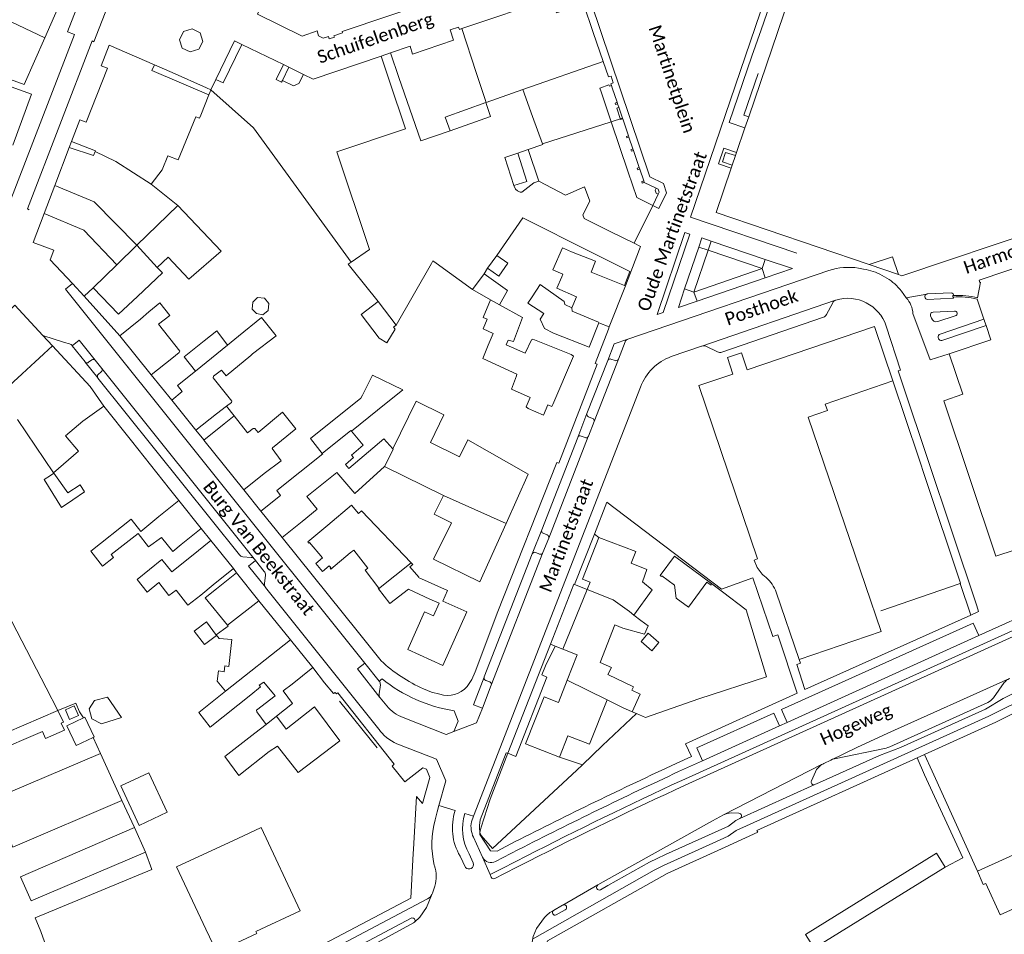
# Model space of a CAD drawing. Extents: x 177628 to 188968, y 384226 to 390673.
# Tile 127 of 256: x 183189 to 183380, y 385845 to 386023. Entities that reach past the tile are written whole.
import ezdxf

# ---------------------------------------------------------------- set-up
doc = ezdxf.new("R2010")
doc.units = 0
for name, color, linetype, lineweight in [('B01_F', 14, 'Continuous', 9), ('B01_T', 14, 'Continuous', 9), ('B02_F', 14, 'Continuous', 9), ('B02_T', 14, 'Continuous', 9), ('B07_D', 14, 'Continuous', 9), ('B11_F', 14, 'Continuous', 9), ('B11_S', 14, 'Continuous', 9), ('B14_F', 14, 'Continuous', 9), ('T01_F', 253, 'Continuous', 9), ('T01_T', 253, 'Continuous', 9), ('T02_F', 253, 'RASTER', 9), ('T03_T', 253, 'Continuous', 9), ('T04_F', 253, 'HAAG', 9), ('T04_T', 253, 'HAAG', 9), ('T05_F', 253, 'Continuous', 9), ('T05_T', 253, 'Continuous', 9), ('T22_D', 253, 'Continuous', 9), ('V00_D', 253, 'Continuous', 9), ('V00_F', 8, 'Continuous', 9), ('V00_T', 8, 'Continuous', 9), ('Z06', 7, 'Continuous', 9)]:
    doc.layers.add(name, color=color, linetype=linetype, lineweight=lineweight)
doc.styles.add('Legend', font='calibri.ttf')
doc.linetypes.add('HAAG', pattern='A,4,-1,[5,TOPOCAD.SHX,S=0.35,R=0,X=-0.35,Y=-0.35],-1', length=6)
doc.linetypes.add('RASTER', pattern='A,4,-1,[4,TOPOCAD.SHX,S=0.5,R=0,X=-0.5,Y=0],-1', length=6)

msp = doc.modelspace()

# ---------------------------------------------------------------- linework, layer by layer
at = {"layer": 'B01_F', "linetype": 'Continuous'}
for points in [[(183225.684, 386008.555), (183214.623, 386013.322), (183215.105, 386014.439)], [(183183.462, 386012.794), (183183.49, 386012.87), (183189.742, 386010.579)], [(183226.08, 386009.53), (183234.404, 386002.142), (183253.398, 385976.059)], [(183228.086, 385978.164), (183221.79, 385972.699), (183217.777, 385976.983), (183215.663, 385975.002)], [(183215.663, 385975.002), (183216.658, 385973.94), (183211.789, 385969.378)], [(183213.993, 385966.396), (183216.169, 385968.113)], [(183292.74, 385962.245), (183290.966, 385963.125)], [(183195.442, 385935.078), (183200.295, 385939.251), (183197.79, 385942.273), (183201.163, 385945.121)], [(183287.844, 385934.833), (183276.072, 385941.463)], [(183247.76, 385938.853), (183247.842, 385938.751), (183238.9, 385931.6), (183239.632, 385930.685)], [(183243.843, 385925.608), (183246.765, 385927.967), (183244.765, 385930.445), (183250.575, 385935.136), (183254.119, 385931.017), (183259.862, 385936.264)], [(183253.441, 385928.758), (183248.838, 385924.882)], [(183212.432, 385923.669), (183210.556, 385926.041), (183202.703, 385919.831)], [(183206.699, 385919.154), (183211.946, 385923.279)], [(183211.758, 385914.302), (183216.554, 385918.207), (183218.464, 385915.791)], [(183278.433, 385913.846), (183269.42, 385918.247)], [(183266.451, 385914.708), (183272.106, 385912.164), (183271.191, 385910.13)], [(183224.985, 385910.769), (183227.158, 385912.499)], [(183224.108, 385911.287), (183221.62, 385909.347)], [(183241.893, 385893.989), (183240.148, 385892.645)], [(183237.418, 385880.841), (183231.503, 385876.204), (183228.775, 385879.884)]]:
    msp.add_lwpolyline(points, dxfattribs=at)
at = {"layer": 'B01_T', "linetype": 'Continuous'}
for points in [[(183278.66, 386030.06), (183251.61, 386020.88), (183251.71, 386020.62), (183250.03, 386020.07), (183250.14, 386019.77), (183249.13, 386019.45), (183248.97, 386019.93), (183247.96, 386019.61), (183247, 386020.08), (183246.75, 386021.02), (183243.83, 386019.99), (183235.14, 386024.28), (183238.35, 386031.62), (183240.17, 386032.85), (183242.062, 386031.931)], [(183193.748, 386019.65), (183196.797, 386026.61)], [(183274.917, 386021.455), (183292.338, 386027.386), (183293.319, 386024.504), (183298.583, 386026.296), (183300.494, 386020.693)], [(183338.688, 386027.626), (183330.734, 386004.297)], [(183359.898, 385973.606), (183360.522, 385973.393), (183387.577, 385982.46), (183387.352, 385983.131), (183389.952, 385984.247), (183390.251, 385983.356), (183401.873, 385987.251), (183399.353, 385994.77), (183402.245, 385995.739), (183404.765, 385988.22), (183421.745, 385993.91), (183417.657, 386008.972), (183419.023, 386009.431), (183416.333, 386017.5), (183415.461, 386017.208), (183414.673, 386018.981), (183414.868, 386019.068), (183412.839, 386023.631)], [(183261.036, 386016.73), (183264.829, 386018.021), (183265.341, 386016.516), (183273.312, 386019.229), (183272.638, 386021.207), (183274.295, 386021.771), (183274.456, 386021.298), (183274.917, 386021.455)], [(183189.742, 386010.579), (183193.748, 386019.65)], [(183227.035, 386011.578), (183230.711, 386019.101)], [(183230.711, 386019.101), (183232.096, 386018.394)], [(183300.494, 386020.693), (183302.404, 386015.09)], [(183198.976, 385999.532), (183200.61, 386003.71), (183201.81, 386003.25), (183205.95, 386013.75), (183204.74, 386014.24), (183206.31, 386018.23), (183215.105, 386014.439)], [(183227.035, 386011.578), (183228.449, 386010.891), (183232.096, 386018.394)], [(183232.096, 386018.394), (183240.184, 386014.463)], [(183244.133, 386012.547), (183246.005, 386011.635), (183259.205, 386016.105)], [(183259.205, 386016.105), (183260.835, 386011.24)], [(183262.663, 386011.951), (183261.036, 386016.73)], [(183302.404, 386015.09), (183303.438, 386012.056), (183303.949, 386012.219), (183304.384, 386010.884), (183303.912, 386010.733), (183304.026, 386010.418)], [(183240.184, 386014.463), (183238.766, 386011.546)], [(183241.255, 386013.95), (183240.019, 386011.387)], [(183244.133, 386012.547), (183241.255, 386013.95)], [(183226.08, 386009.53), (183227.035, 386011.578)], [(183240.019, 386011.387), (183239.844, 386011.025)], [(183260.835, 386011.24), (183263.94, 386001.973), (183250.595, 385997.502), (183256.952, 385978.527)], [(183262.663, 386011.951), (183266.903, 385999.612), (183272.609, 386001.549)], [(183186.512, 386010.377), (183191.196, 386008.684), (183187.539, 385998.768)], [(183286.777, 386009.649), (183279.644, 386007.1)], [(183288.693, 386004.344), (183286.777, 386009.649)], [(183301.993, 386009.147), (183301.738, 386009.898), (183303.53, 386010.5), (183303.621, 386010.288), (183304.026, 386010.418)], [(183304.026, 386010.418), (183304.185, 386009.939)], [(183304.185, 386009.939), (183305.116, 386007.132)], [(183224.103, 386004.657), (183225.684, 386008.555)], [(183303.967, 386003.333), (183301.993, 386009.147)], [(183272.609, 386001.549), (183271.685, 386004.256), (183279.56, 386007.07)], [(183279.56, 386007.07), (183279.644, 386007.1)], [(183305.226, 386006.823), (183304.839, 386006.684), (183304.728, 386006.993), (183305.116, 386007.132)], [(183305.447, 386006.16), (183305.042, 386006.021), (183305.807, 386003.794), (183306.213, 386003.934)], [(183305.116, 386007.132), (183305.226, 386006.823)], [(183305.226, 386006.823), (183305.447, 386006.16)], [(183305.447, 386006.16), (183306.175, 386004.043)], [(183290.609, 385999.038), (183288.693, 386004.344)], [(183306.175, 386004.043), (183306.213, 386003.934)], [(183306.213, 386003.934), (183307.335, 386000.621)], [(183330.734, 386004.297), (183330.001, 386002.146)], [(183307.286, 385993.56), (183303.967, 386003.333)], [(183330.001, 386002.146), (183328.363, 385997.342)], [(183307.434, 386000.325), (183307.029, 386000.19), (183306.929, 386000.485), (183307.335, 386000.621)], [(183307.335, 386000.621), (183307.434, 386000.325)], [(183307.434, 386000.325), (183308.199, 385998.051)], [(183195.722, 385990.954), (183198.53, 385998.33)], [(183198.53, 385998.33), (183203.253, 385996.783)], [(183203.628, 385997.701), (183198.976, 385999.532)], [(183287.843, 385997.941), (183290.641, 385998.948), (183290.609, 385999.038)], [(183289.874, 385991.809), (183287.843, 385997.941)], [(183308.307, 385997.754), (183307.908, 385997.609), (183307.8, 385997.905), (183308.199, 385998.051)], [(183308.199, 385998.051), (183308.307, 385997.754)], [(183308.307, 385997.754), (183309.442, 385994.443)], [(183328.169, 385996.774), (183327.527, 385994.891)], [(183328.363, 385997.342), (183328.169, 385996.774)], [(183309.442, 385994.443), (183309.034, 385994.291), (183309.149, 385993.984), (183309.557, 385994.137)], [(183309.442, 385994.443), (183309.492, 385994.309)], [(183309.492, 385994.309), (183309.557, 385994.137)], [(183309.557, 385994.137), (183310.317, 385991.855)], [(183327.329, 385994.312), (183324.397, 385985.711), (183354.171, 385975.559)], [(183327.527, 385994.891), (183327.329, 385994.312)], [(183312.054, 385987.085), (183308.975, 385988.585), (183307.286, 385993.56)], [(183193.655, 385985.525), (183195.722, 385990.954)], [(183298.784, 385990.673), (183295.066, 385989.098), (183289.874, 385991.809)], [(183303.914, 385981.964), (183298.735, 385984.537), (183298.471, 385985.213), (183299.803, 385987.915), (183298.784, 385990.673)], [(183310.317, 385991.855), (183309.911, 385991.721), (183310.01, 385991.423), (183310.416, 385991.558)], [(183310.317, 385991.855), (183310.416, 385991.558)], [(183310.416, 385991.558), (183312.711, 385990.412)], [(183312.711, 385990.412), (183312.522, 385990.039), (183312.725, 385989.431), (183313.122, 385989.249)], [(183312.711, 385990.412), (183313.103, 385990.233), (183313.302, 385989.634), (183313.122, 385989.249)], [(183313.122, 385989.249), (183312.054, 385987.085)], [(183312.054, 385987.085), (183308.421, 385979.725)], [(183193.655, 385985.525), (183191.51, 385979.89), (183195.5, 385978.39), (183194.83, 385976.51), (183199.159, 385971.861)], [(183423.328, 385936.115), (183407.578, 385983.187), (183400.771, 385980.91), (183400.74, 385981.01), (183375.565, 385972.562), (183375.713, 385972.084), (183375.844, 385972.125), (183375.272, 385969.077)], [(183308.421, 385979.725), (183303.914, 385981.964)], [(183294.349, 385973.165), (183294.59, 385973.719), (183292.634, 385974.533), (183294.477, 385978.82), (183296.268, 385978.075)], [(183306.579, 385971.514), (183300.07, 385974.106), (183300.913, 385976.225), (183296.268, 385978.075)], [(183354.171, 385975.559), (183358.729, 385977.087), (183359.898, 385973.606)], [(183359.898, 385973.606), (183354.171, 385975.559)], [(183199.159, 385971.861), (183201.45, 385969.4)], [(183201.45, 385969.4), (183203.19, 385971.07)], [(183211.789, 385969.378), (183208.12, 385965.94), (183203.19, 385971.07)], [(183296.32, 385967.183), (183294.964, 385967.794), (183294.807, 385968.36), (183290.128, 385971.664), (183288.577, 385969.289)], [(183306.74, 385971.45), (183303.546, 385963.429)], [(183306.579, 385971.514), (183306.74, 385971.45)], [(183297.251, 385969.307), (183296.32, 385967.183)], [(183370.466, 385969.535), (183370.476, 385969.262)], [(183193.417, 385961.761), (183187.92, 385967.7), (183186.78, 385966.52), (183186.18, 385967.1), (183178.48, 385959.33)], [(183280.042, 385959.899), (183278.973, 385957.292), (183285.605, 385954.251), (183285.574, 385953.929), (183284.578, 385951.307), (183288.219, 385949.739), (183287.433, 385947.876), (183287.832, 385947.544), (183290.783, 385946.291), (183291.65, 385948.3), (183292.397, 385947.978), (183292.632, 385948.353), (183296.608, 385957.744), (183296.185, 385958.047), (183288.758, 385961.092), (183288.45, 385960.95), (183287.224, 385958.324), (183283.533, 385959.945), (183283.912, 385960.848), (183284.952, 385960.582), (183286.739, 385965.248), (183282.257, 385967.754)], [(183280.508, 385968.732), (183279.086, 385965.3), (183279.868, 385964.951)], [(183375.198, 385968.826), (183376.488, 385964.953)], [(183213.993, 385966.396), (183212.405, 385964.923)], [(183208.401, 385961.706), (183212.405, 385964.923)], [(183218.483, 385957.329), (183219.884, 385958.485), (183220.032, 385958.743), (183215.91, 385963.967)], [(183301.588, 385964.21), (183299.688, 385959.483), (183292.74, 385962.245)], [(183303.546, 385963.429), (183301.588, 385964.21)], [(183358.778, 385952.927), (183355.202, 385963.53), (183330.445, 385955.089), (183329.314, 385958.405), (183326.579, 385957.473), (183327.666, 385954.284), (183321.038, 385952.024), (183332.424, 385918.349), (183331.782, 385918.089)], [(183376.909, 385963.688), (183377.831, 385960.92), (183369.741, 385958.227)], [(183376.488, 385964.953), (183376.588, 385964.653)], [(183376.588, 385964.653), (183376.608, 385964.592)], [(183376.608, 385964.592), (183376.909, 385963.688)], [(183195.255, 385959.775), (183193.417, 385961.761)], [(183214.494, 385954.124), (183208.401, 385961.706)], [(183231.426, 385961.64), (183229.298, 385959.92)], [(183205.24, 385948.05), (183202.59, 385951.85), (183195.255, 385959.775)], [(183229.108, 385948.004), (183230.076, 385948.761), (183230.157, 385948.997), (183226.541, 385953.563), (183226.624, 385953.893), (183228.134, 385955.033), (183229.041, 385953.927), (183233.886, 385957.854), (183234.179, 385958.196)], [(183369.741, 385958.227), (183372.39, 385950.351), (183368.723, 385949.096)], [(183218.483, 385957.329), (183214.494, 385954.124)], [(183218.466, 385949.22), (183220.513, 385950.855), (183219.575, 385952.025), (183223.085, 385954.84)], [(183350.426, 385922.085), (183342.326, 385945.92), (183346.036, 385947.185), (183345.609, 385948.438), (183358.778, 385952.927)], [(183201.163, 385945.121), (183205.24, 385948.05)], [(183223.168, 385943.357), (183218.466, 385949.22)], [(183227.157, 385946.556), (183229.108, 385948.004)], [(183368.723, 385949.096), (183378.842, 385918.851), (183382.579, 385920.102), (183384.832, 385913.369)], [(183227.157, 385946.556), (183223.168, 385943.357)], [(183230.592, 385946.133), (183228.672, 385944.597)], [(183236.459, 385934.952), (183239.772, 385937.386), (183237.996, 385939.772), (183238.065, 385939.937), (183242.589, 385943.592), (183240.043, 385946.862), (183235.283, 385942.887), (183234.614, 385943.69), (183234.292, 385943.684), (183233.195, 385942.852), (183230.592, 385946.133)], [(183228.672, 385944.597), (183224.721, 385941.402), (183232.516, 385931.764)], [(183232.516, 385931.764), (183236.459, 385934.952)], [(183283.523, 385925.197), (183287.844, 385934.833)], [(183219.85, 385929.659), (183215.972, 385926.545)], [(183224.201, 385924.241), (183219.85, 385929.659)], [(183235.827, 385927.613), (183239.632, 385930.685)], [(183239.97, 385922.481), (183235.827, 385927.613)], [(183212.432, 385923.669), (183215.972, 385926.545)], [(183243.843, 385925.608), (183239.97, 385922.481)], [(183278.433, 385913.846), (183283.523, 385925.197)], [(183220.29, 385921.1), (183218.668, 385919.765), (183216.482, 385922.498), (183213.947, 385920.644), (183211.946, 385923.279)], [(183220.29, 385921.1), (183224.201, 385924.241)], [(183253.212, 385919.481), (183249.439, 385916.303), (183249.265, 385916.51), (183249.403, 385916.626), (183249.094, 385916.993), (183247.801, 385915.904), (183246.506, 385917.442), (183247.799, 385918.53), (183245.275, 385921.528), (183245.137, 385921.412), (183244.963, 385921.619), (183248.838, 385924.882)], [(183226.06, 385921.916), (183222.294, 385918.859)], [(183230.48, 385916.47), (183226.06, 385921.916)], [(183299.296, 385912.402), (183299.87, 385913.82), (183298.4, 385914.4), (183301.548, 385922.492)], [(183301.548, 385922.492), (183308.75, 385919.76), (183307.866, 385917.498)], [(183350.426, 385922.085), (183356.498, 385904.216), (183340.518, 385898.756)], [(183218.464, 385915.791), (183222.294, 385918.859)], [(183333.349, 385915.37), (183332.399, 385916.633), (183331.782, 385918.089)], [(183226.549, 385913.28), (183230.48, 385916.47)], [(183227.158, 385912.499), (183231.059, 385915.638)], [(183235.442, 385910.189), (183231.059, 385915.638)], [(183215.948, 385913.762), (183217.896, 385911.182), (183219.338, 385912.265)], [(183333.464, 385915.253), (183333.349, 385915.37)], [(183334.133, 385914.675), (183333.464, 385915.253)], [(183226.549, 385913.28), (183224.108, 385911.287)], [(183268.68, 385910.482), (183264.526, 385912.456)], [(183299.296, 385912.402), (183294.592, 385900.779)], [(183340.518, 385898.756), (183336.086, 385911.872)], [(183241.577, 385902.564), (183235.442, 385910.189)], [(183271.191, 385910.13), (183275.86, 385908.03), (183271.22, 385897.62), (183264.39, 385900.68), (183267.62, 385908.059)], [(183308.348, 385907.402), (183309.749, 385906.348)], [(183301.837, 385898.203), (183304.701, 385905.482), (183306.253, 385904.836)], [(183241.577, 385902.564), (183245.889, 385897.204)], [(183294.592, 385900.779), (183297.376, 385899.662), (183295.435, 385894.756)], [(183245.889, 385897.204), (183241.893, 385893.989)], [(183295.435, 385894.756), (183293.709, 385890.393), (183290.919, 385891.494), (183287.326, 385882.388), (183293.925, 385879.784)], [(183196.283, 385888.814), (183194.025, 385893.254)], [(183228.911, 385892.573), (183223.72, 385888.462), (183225.973, 385885.611), (183233.86, 385891.895)], [(183240.148, 385892.645), (183241.938, 385890.19), (183238.827, 385887.727)], [(183238.596, 385891.671), (183234.991, 385888.877), (183234.994, 385888.604), (183236.831, 385886.147)], [(183293.925, 385879.784), (183295.561, 385883.931), (183299.756, 385882.276), (183303.168, 385890.925)], [(183196.283, 385888.814), (183173.083, 385878.843)], [(183238.827, 385887.727), (183240.715, 385885.207), (183246.223, 385889.533), (183251.182, 385882.96), (183243.055, 385876.792), (183239.03, 385881.93), (183237.418, 385880.841)], [(183431.759, 385828.473), (183436.27, 385830.61), (183426.87, 385851.36), (183428.26, 385852.16), (183427.17, 385854.52), (183423.92, 385866.13), (183422.13, 385865.62), (183410.98, 385890.31), (183403.12, 385886.73), (183404.74, 385883.18), (183401.2, 385881.53), (183404.02, 385875.41), (183405.172, 385871.241), (183401.726, 385869.779), (183400.65, 385871.69), (183386.112, 385865.129), (183387.091, 385862.959), (183375.215, 385857.599)], [(183236.831, 385886.147), (183234.648, 385884.421)], [(183225.103, 385846.32), (183227.214, 385841.806), (183235.026, 385845.444), (183234.828, 385845.869), (183243.43, 385849.875), (183235.88, 385866.084), (183231.352, 385863.956)], [(183231.352, 385863.956), (183219.425, 385858.457), (183225.103, 385846.32)], [(183376.37, 385854.991), (183376.87, 385855.218), (183379.658, 385849.075), (183408.756, 385862.28), (183420.394, 385836.635), (183394.995, 385825.108), (183396.088, 385822.7), (183395.488, 385822.428), (183396.474, 385820.256), (183395.728, 385819.918), (183398.64, 385813.502), (183431.759, 385828.473)], [(183375.215, 385857.599), (183376.37, 385854.991)]]:
    msp.add_lwpolyline(points, dxfattribs=at)
at = {"layer": 'B01_T', "linetype": 'Continuous', "extrusion": (0, 0, -1)}
for centre, radius, start, end in [((-183371.268, 385958.698), 10.866, 85.76843, 86.83048), ((-183371.526, 385955.196), 14.378, 86.57621, 105.10361)]:
    msp.add_arc(centre, radius, start, end, dxfattribs=at)
at = {"layer": 'B01_T', "linetype": 'Continuous'}
for centre, radius, start, end in [((183371.528, 385954.862), 14.438, 75.27288, 94.17636), ((183329.567, 385909.412), 6.967, 20.67546, 49.05852)]:
    msp.add_arc(centre, radius, start, end, dxfattribs=at)
at = {"layer": 'B02_F', "linetype": 'Continuous'}
for points in [[(183285.838, 385997.21), (183283.298, 385996.404), (183285.036, 385990.924)], [(183285.036, 385990.924), (183287.576, 385991.73), (183285.838, 385997.21)], [(183279.935, 385974.86), (183281.711, 385977.355)], [(183281.711, 385977.355), (183283.864, 385975.823), (183282.088, 385973.328), (183279.935, 385974.86)], [(183276.996, 385970.696), (183279.24, 385973.796)], [(183279.24, 385973.796), (183283.793, 385970.5)], [(183280.508, 385968.732), (183276.996, 385970.696)], [(183257.527, 385954.084), (183255.57, 385950.169)], [(183255.57, 385950.169), (183255.284, 385949.596), (183245.455, 385941.736), (183247.76, 385938.853)], [(183199.205, 385929.829), (183201.513, 385931.355), (183200.634, 385932.724), (183198.259, 385931.168)]]:
    msp.add_lwpolyline(points, dxfattribs=at)
at = {"layer": 'B02_T', "linetype": 'Continuous'}
for points in [[(183258.614, 385968.413), (183255.297, 385965.858)], [(183262.156, 385963.815), (183258.614, 385968.413)], [(183261.62, 385963.403), (183262.156, 385963.815)], [(183224.777, 385960.722), (183227.236, 385962.663), (183229.298, 385959.92)], [(183223.085, 385954.84), (183220.877, 385957.594), (183224.777, 385960.722)], [(183199.205, 385929.829), (183197.042, 385928.338), (183193.632, 385933.764), (183194.896, 385934.556), (183195.548, 385935.002), (183198.259, 385931.168)], [(183323.581, 385913.492), (183323.406, 385913.232), (183322.608, 385913.817), (183319.027, 385908.955), (183316.629, 385910.717), (183316.304, 385913.185), (183313.815, 385915.062), (183313.735, 385914.928), (183313.498, 385915.106), (183316.3, 385918.883), (183323.581, 385913.492)], [(183198.604, 385887.117), (183197.781, 385888.994), (183199.484, 385889.741), (183200.304, 385887.873), (183198.604, 385887.117)], [(183203.161, 385883.605), (183199.882, 385882.034), (183198.056, 385885.853), (183201.31, 385887.408)], [(183201.31, 385887.408), (183201.575, 385887.535), (183203.399, 385883.719), (183203.161, 385883.605)], [(183343.46, 385842.607), (183341.808, 385845.258), (183367.241, 385861.1), (183368.953, 385858.352)]]:
    msp.add_lwpolyline(points, dxfattribs=at)
at = {"layer": 'B07_D', "linetype": 'Continuous'}
for points in [[(183175.523, 386028.331), (183193.748, 386019.65)], [(183274.917, 386021.455), (183277.724, 386012.929)], [(183286.777, 386009.649), (183302.404, 386015.09)], [(183244.133, 386012.547), (183243.214, 386010.759), (183242.14, 386010.317), (183240.019, 386011.387)], [(183277.724, 386012.929), (183279.644, 386007.1)], [(183303.967, 386003.333), (183306.175, 386004.043)], [(183290.609, 385999.038), (183303.967, 386003.333)], [(183214.447, 385991.219), (183207.599, 385995.642), (183203.577, 385997.576)], [(183195.722, 385990.954), (183203.387, 385987.771), (183211.652, 385979.317)], [(183211.652, 385979.317), (183219.654, 385987.088)], [(183193.655, 385985.525), (183201.337, 385982.267), (183207.771, 385975.541)], [(183207.771, 385975.541), (183211.652, 385979.317)], [(183211.652, 385979.317), (183215.663, 385975.002)], [(183203.19, 385971.07), (183207.771, 385975.541)], [(183282.257, 385967.754), (183280.508, 385968.732)], [(183296.32, 385967.183), (183296.354, 385966.511), (183301.53, 385964.375), (183301.588, 385964.21)], [(183185.166, 385950.438), (183195.255, 385959.775)], [(183223.085, 385954.84), (183229.298, 385959.92)], [(183247.76, 385938.853), (183253.332, 385943.304), (183253.427, 385943.192)], [(183259.862, 385936.264), (183260.136, 385936.73), (183261.524, 385939.657), (183261.481, 385939.706)], [(183283.523, 385925.197), (183271.319, 385930.67)], [(183258.721, 385912.482), (183265.085, 385917.533)], [(183299.296, 385912.402), (183304.367, 385910.363), (183307.503, 385908.063), (183308.348, 385907.402)], [(183229.337, 385905.424), (183235.442, 385910.189)], [(183228.911, 385892.573), (183241.577, 385902.564)], [(183295.435, 385894.756), (183303.168, 385890.925)], [(183238.827, 385887.727), (183236.831, 385886.147)]]:
    msp.add_lwpolyline(points, dxfattribs=at)
at = {"layer": 'B11_F', "linetype": 'Continuous'}
for points in [[(183231.426, 385961.64), (183235.958, 385965.244), (183238.779, 385961.7), (183234.179, 385958.196)], [(183280.042, 385959.899), (183281.002, 385962.148), (183279.052, 385963.065), (183279.868, 385964.951)], [(183253.427, 385943.192), (183255.736, 385940.448), (183253.443, 385938.517), (183253.864, 385938.017), (183252.303, 385936.703), (183252.953, 385935.931), (183259.756, 385941.658), (183261.481, 385939.706)], [(183182.689, 385915.389), (183182.552, 385915.317), (183194.025, 385893.254)], [(183301.837, 385898.203), (183304.053, 385897.207), (183303.32, 385895.832), (183308.312, 385893.437), (183307.961, 385892.8), (183309.631, 385892.005), (183308.063, 385888.574)], [(183308.063, 385888.574), (183306.173, 385889.443), (183303.168, 385890.925)]]:
    msp.add_lwpolyline(points, dxfattribs=at)
at = {"layer": 'B11_S', "linetype": 'Continuous'}
for points in [[(183238.766, 386011.546), (183239.844, 386011.025)], [(183214.447, 385991.219), (183216.581, 385993.963), (183217.707, 385996.739), (183219.734, 385995.916), (183223.144, 386004.323), (183223.851, 386004.036), (183224.103, 386004.657)], [(183203.253, 385996.783), (183203.577, 385997.576)], [(183203.577, 385997.576), (183203.628, 385997.701)], [(183219.654, 385987.088), (183214.447, 385991.219)], [(183228.086, 385978.164), (183219.654, 385987.088)], [(183256.952, 385978.527), (183253.398, 385976.059)], [(183297.251, 385969.307), (183293.404, 385970.993), (183294.349, 385973.165)], [(183290.966, 385963.125), (183290.138, 385964.948), (183290.866, 385966.064), (183287.785, 385968.076), (183288.577, 385969.289)], [(183216.169, 385968.113), (183218.086, 385965.684), (183215.91, 385963.967)], [(183261.481, 385939.706), (183266.003, 385948.98), (183271.409, 385946.351), (183268.79, 385940.966), (183274.486, 385938.196), (183276.072, 385941.463)], [(183195.442, 385935.078), (183188.45, 385945.42)], [(183259.862, 385936.264), (183271.319, 385930.67)], [(183271.319, 385930.67), (183269.534, 385927.014), (183272.899, 385925.371), (183269.42, 385918.247)], [(183253.441, 385928.758), (183254.788, 385927.159), (183255.394, 385927.67), (183265.085, 385917.533)], [(183202.703, 385919.831), (183205.025, 385916.895), (183207.154, 385918.578), (183206.699, 385919.154)], [(183258.721, 385912.482), (183258.664, 385912.555), (183258.788, 385912.651), (183256.082, 385916.132), (183256.616, 385916.547), (183253.891, 385920.053), (183253.212, 385919.481)], [(183265.085, 385917.533), (183265.346, 385917.26), (183264.773, 385916.757), (183266.519, 385914.768), (183266.451, 385914.708)], [(183308.348, 385907.402), (183311.92, 385912.32), (183310.061, 385913.871), (183310.935, 385916.278), (183307.866, 385917.498)], [(183211.758, 385914.302), (183213.697, 385911.862), (183215.948, 385913.762)], [(183221.62, 385909.347), (183219.338, 385912.265)], [(183264.526, 385912.456), (183260.919, 385909.653), (183258.721, 385912.482)], [(183224.985, 385910.769), (183229.337, 385905.424)], [(183268.68, 385910.482), (183270.469, 385909.699), (183269.409, 385907.276), (183267.62, 385908.059)], [(183306.253, 385904.836), (183310.471, 385903.709), (183311.155, 385905.304), (183309.749, 385906.348)], [(183230.163, 385902.634), (183227.68, 385902.834), (183227.144, 385903.587), (183228.519, 385904.567)], [(183229.337, 385905.424), (183229.455, 385905.234), (183228.519, 385904.567)], [(183230.163, 385902.634), (183229.588, 385897.373), (183228.783, 385897.544), (183228.637, 385896.385), (183227.579, 385896.555), (183227.336, 385894.549), (183228.911, 385892.573)], [(183238.596, 385891.671), (183236.364, 385894.347), (183235.448, 385893.741), (183235.752, 385893.424), (183233.86, 385891.895)], [(183228.775, 385879.884), (183234.648, 385884.421)]]:
    msp.add_lwpolyline(points, dxfattribs=at)
at = {"layer": 'B14_F', "linetype": 'Continuous'}
for points in [[(183237.252, 385966.655), (183236.201, 385965.783), (183234.981, 385966.041), (183234.144, 385966.894), (183234.219, 385968.266), (183235.166, 385969.162), (183236.506, 385969.067), (183237.378, 385968.015), (183237.252, 385966.655)], [(183283.793, 385970.5), (183282.257, 385967.754)], [(183255.297, 385965.858), (183258.839, 385961.26), (183260.294, 385960.352), (183261.939, 385962.989), (183261.62, 385963.403)], [(183257.527, 385954.084), (183263.455, 385951.237), (183258.522, 385947.279)], [(183258.522, 385947.279), (183253.427, 385943.192)], [(183225.208, 385906.052), (183222.838, 385904.252), (183224.81, 385901.649), (183227.18, 385903.449), (183225.208, 385906.052)], [(183309.808, 385902.246), (183311.185, 385903.867), (183313.268, 385902.097), (183311.891, 385900.476), (183309.808, 385902.246)], [(183205.961, 385891.435), (183203.422, 385890.784), (183202.379, 385889.176), (183202.919, 385887.209), (183204.779, 385886.245), (183208.703, 385887.482), (183205.961, 385891.435)], [(183213.997, 385876.726), (183208.585, 385874.158), (183212.131, 385866.479), (183217.573, 385869.075), (183213.997, 385876.726)], [(183368.953, 385858.352), (183343.46, 385842.607)]]:
    msp.add_lwpolyline(points, dxfattribs=at)
at = {"layer": 'T01_F', "linetype": 'Continuous'}
for points in [[(183272.609, 386001.549), (183280.474, 386004.35), (183279.56, 386007.07)], [(183285.036, 385990.924), (183285.376, 385990.233), (183285.717, 385989.928), (183286.235, 385989.683), (183286.566, 385989.653), (183288.902, 385991.481), (183289.874, 385991.809)], [(183325.656, 385911.943), (183323.581, 385913.492)], [(183298.403, 385878.304), (183302.298, 385882.044), (183308.903, 385888.235)], [(183308.903, 385888.235), (183308.063, 385888.574)], [(183293.925, 385879.784), (183298.403, 385878.304)], [(183297.301, 385877.245), (183298.403, 385878.304)]]:
    msp.add_lwpolyline(points, dxfattribs=at)
at = {"layer": 'T01_T', "linetype": 'Continuous'}
for points in [[(183225.203, 386009.929), (183218.56, 386012.95), (183215.105, 386014.439)], [(183226.08, 386009.53), (183225.203, 386009.929)], [(183225.882, 386009.043), (183226.08, 386009.53)], [(183225.684, 386008.555), (183225.882, 386009.043)]]:
    msp.add_lwpolyline(points, dxfattribs=at)
at = {"layer": 'T02_F', "linetype": 'RASTER'}
msp.add_lwpolyline([(183287.843, 385997.941), (183285.838, 385997.21)], dxfattribs=at)
at = {"layer": 'T03_T', "linetype": 'Continuous'}
for points in [[(183363.812, 385937.913), (183358.778, 385952.927)], [(183371.967, 385913.592), (183365.08, 385934.13)]]:
    msp.add_lwpolyline(points, dxfattribs=at)
at = {"layer": 'T04_F', "linetype": 'HAAG'}
for points in [[(183300.211, 385977.926), (183286.755, 385984.64)], [(183306.579, 385971.514), (183307.601, 385974.239), (183300.211, 385977.926)], [(183308.903, 385888.235), (183310.624, 385887.495), (183320.998, 385891.128), (183334.197, 385895.404), (183330.221, 385908.401), (183325.656, 385911.943)], [(183297.301, 385877.245), (183280.903, 385861.977), (183278.643, 385864.551), (183278.434, 385865.132), (183278.663, 385866.136), (183280.416, 385871.575), (183283.877, 385880.516)]]:
    msp.add_lwpolyline(points, dxfattribs=at)
at = {"layer": 'T04_T', "linetype": 'HAAG'}
for points in [[(183210.62, 385941.277), (183218.032, 385931.947)], [(183254.781, 385904.006), (183259.195, 385898.5)], [(183275.929, 385893.489), (183276.875, 385894.839), (183277.49, 385896.369)], [(183277.49, 385896.369), (183277.607, 385896.658)], [(183267.448, 385893.036), (183269.019, 385892.414), (183270.654, 385891.985)], [(183258.422, 385881.574), (183251.127, 385890.672)]]:
    msp.add_lwpolyline(points, dxfattribs=at)
for centre, radius, start, end in [((183280.293, 385921.402), 31.139, 227.34818, 245.63774), ((183272.095, 385896.934), 5.154, 253.76699, 318.06067)]:
    msp.add_arc(centre, radius, start, end, dxfattribs=at)
at = {"layer": 'T05_F', "linetype": 'Continuous'}
for points in [[(183286.755, 385984.64), (183281.711, 385977.355)], [(183279.935, 385974.86), (183279.24, 385973.796)], [(183229.108, 385948.004), (183230.592, 385946.133)]]:
    msp.add_lwpolyline(points, dxfattribs=at)
at = {"layer": 'T05_T', "linetype": 'Continuous'}
for points in [[(183218.466, 385949.22), (183214.494, 385954.124)], [(183356.416, 385908.201), (183371.847, 385913.55)], [(183371.847, 385913.55), (183371.967, 385913.592)], [(183277.607, 385896.658), (183281.813, 385907.751)]]:
    msp.add_lwpolyline(points, dxfattribs=at)
at = {"layer": 'T22_D', "linetype": 'Continuous'}
msp.add_lwpolyline([(183363.499, 385879.613), (183364.96, 385880.284)], dxfattribs=at)
at = {"layer": 'V00_D', "linetype": 'Continuous'}
msp.add_lwpolyline([(183300.705, 385923.161), (183301.548, 385922.492)], dxfattribs=at)
at = {"layer": 'V00_F', "linetype": 'Continuous'}
for points in [[(183299.296, 385912.402), (183296.853, 385913.347)], [(183292.168, 385901.728), (183293.059, 385901.32)], [(183364.962, 385876.355), (183372.409, 385860.172), (183368.953, 385858.352)], [(183366.456, 385877.022), (183375.215, 385857.599)], [(183280.41, 385856.926), (183278.912, 385860.287)], [(183280.632, 385856.427), (183280.41, 385856.926)], [(183265.723, 385847.685), (183266.753, 385848.634), (183268.025, 385850.527), (183269.073, 385853.031)], [(183269.188, 385853.305), (183269.073, 385853.031)], [(183288.542, 385843.375), (183288.765, 385844.9), (183289.423, 385846.468), (183290.965, 385848.593)], [(183265.723, 385847.685), (183265.538, 385847.515)]]:
    msp.add_lwpolyline(points, dxfattribs=at)
at = {"layer": 'V00_T', "linetype": 'Continuous'}
for points in [[(183219.341, 386068.997), (183220.702, 386068.323), (183208.705, 386043.799), (183207.348, 386044.454), (183198.161, 386020.848)], [(183212.351, 386042.04), (183203.339, 386018.912), (183202.973, 386019.053), (183190.377, 385986.378), (183190.754, 385986.225)], [(183296.008, 386034.261), (183298.405, 386027.198), (183299.99, 386026.679), (183311.514, 385992.659), (183314.165, 385991.327), (183314.762, 385989.547), (183313.271, 385986.501), (183312.054, 385987.085)], [(183334.933, 386030.297), (183337.875, 386031.316), (183337.958, 386031.038), (183340.456, 386031.857), (183340.549, 386031.572), (183343.096, 386032.407), (183343.19, 386032.122), (183345.29, 386032.81), (183345.383, 386032.525), (183335.911, 386029.338), (183333.143, 386021.232), (183331.321, 386016.074), (183326.9, 386003.191), (183330.001, 386002.146)], [(183340.099, 385977.755), (183319.372, 385984.762), (183334.933, 386030.297)], [(183185.474, 385987.897), (183186.848, 385987.389), (183199.543, 386020.323), (183198.161, 386020.848)], [(183224.536, 386018.975), (183223.979, 386020.656), (183222.42, 386021.395), (183220.775, 386020.888), (183219.998, 386019.304), (183220.514, 386017.675), (183222.081, 386016.924), (183223.751, 386017.463), (183224.536, 386018.975)], [(183259.205, 386016.105), (183261.036, 386016.73)], [(183240.184, 386014.463), (183241.255, 386013.95)], [(183332.587, 386012.707), (183329.795, 386004.612), (183330.734, 386004.297)], [(183198.53, 385998.33), (183198.976, 385999.532)], [(183328.363, 385997.342), (183325.881, 385998.178), (183324.872, 385995.184), (183327.329, 385994.312)], [(183327.527, 385994.891), (183325.617, 385995.534), (183326.243, 385997.392), (183328.169, 385996.774)], [(183318.287, 385981.838), (183312.908, 385965.866), (183314.09, 385966.266), (183319.254, 385981.499), (183318.287, 385981.838)], [(183323.446, 385980.129), (183321.638, 385980.745), (183321.023, 385978.964)], [(183308.421, 385979.725), (183309.68, 385979.06), (183309.492, 385978.573)], [(183318.262, 385970.836), (183321.023, 385978.964)], [(183321.023, 385978.964), (183322.834, 385978.345)], [(183322.834, 385978.345), (183323.446, 385980.129)], [(183323.446, 385980.129), (183333.954, 385976.573)], [(183309.492, 385978.573), (183306.74, 385971.45)], [(183322.834, 385978.345), (183320.08, 385970.186)], [(183333.338, 385974.782), (183322.834, 385978.345)], [(183253.605, 385974.68), (183252.811, 385975.673), (183253.398, 385976.059)], [(183262.156, 385963.815), (183269.006, 385975.753)], [(183269.006, 385975.753), (183269.301, 385976.266), (183269.922, 385975.816)], [(183269.922, 385975.816), (183276.996, 385970.696)], [(183333.954, 385976.573), (183333.338, 385974.782)], [(183333.912, 385973.004), (183339.239, 385974.79), (183333.954, 385976.573)], [(183352.068, 385974.874), (183353.082, 385974.703)], [(183258.614, 385968.413), (183253.605, 385974.68)], [(183307.229, 385961.056), (183346.326, 385974.426)], [(183320.08, 385970.186), (183333.338, 385974.782)], [(183333.912, 385973.004), (183320.668, 385968.463)], [(183333.338, 385974.782), (183333.912, 385973.004)], [(183356.675, 385973.454), (183357.628, 385972.934)], [(183197.804, 385970.773), (183199.159, 385971.861)], [(183256.032, 385898.077), (183197.804, 385970.773)], [(183208.401, 385961.706), (183201.45, 385969.4)], [(183318.262, 385970.836), (183317.046, 385967.229), (183320.668, 385968.463)], [(183320.08, 385970.186), (183318.262, 385970.836)], [(183320.668, 385968.463), (183320.08, 385970.186)], [(183360.425, 385970.392), (183361.396, 385969.085)], [(183365.369, 385969.834), (183361.396, 385969.085)], [(183365.5, 385969.859), (183365.369, 385969.834)], [(183365.5, 385969.859), (183370.132, 385970.054)], [(183370.573, 385969.269), (183370.576, 385969.005), (183365.526, 385968.795)], [(183321.602, 385959.717), (183347.636, 385968.644)], [(183347.07, 385968.143), (183345.866, 385965.855)], [(183347.636, 385968.644), (183347.664, 385968.653)], [(183345.285, 385965.335), (183325.484, 385958.548)], [(183362.675, 385966.042), (183366.016, 385957.022), (183369.741, 385958.227)], [(183366.105, 385965.627), (183366.275, 385965.136)], [(183370.771, 385966.514), (183366.588, 385966.33)], [(183367.537, 385964.501), (183370.907, 385965.611)], [(183281.813, 385907.751), (183293.412, 385937.083), (183293.787, 385936.967), (183301.214, 385956.191), (183300.886, 385956.323), (183303.445, 385963.014), (183303.546, 385963.429)], [(183360.285, 385955.057), (183357.47, 385963.616)], [(183367.954, 385962.059), (183376.488, 385964.953)], [(183376.909, 385963.688), (183368.328, 385960.819)], [(183197.586, 385960.436), (183193.417, 385961.761)], [(183198.554, 385960.132), (183197.586, 385960.436)], [(183199.115, 385959.746), (183200.483, 385960.882), (183203.601, 385956.95)], [(183201.594, 385956.646), (183199.115, 385959.746)], [(183303.292, 385956.897), (183304.556, 385960.141), (183307.229, 385961.056)], [(183306.681, 385960.547), (183305.365, 385957.153)], [(183321.559, 385959.702), (183315.619, 385957.665)], [(183321.559, 385959.702), (183321.602, 385959.717)], [(183324.645, 385958.585), (183322.36, 385959.685)], [(183367.653, 385961.151), (183367.575, 385961.384)], [(183201.631, 385956.6), (183204.079, 385953.534)], [(183202.895, 385957.037), (183202.285, 385956.564)], [(183204.852, 385955.377), (183203.601, 385956.95)], [(183210.127, 385955.415), (183209.47, 385956.23)], [(183303.287, 385956.883), (183299.262, 385946.615)], [(183300.632, 385945.032), (183305.365, 385957.153)], [(183304.716, 385956.885), (183303.934, 385957.181)], [(183204.171, 385954.198), (183204.761, 385954.682)], [(183234.526, 385918.337), (183204.852, 385955.377)], [(183375.097, 385909.21), (183360.804, 385951.955), (183359.821, 385954.872), (183360.285, 385955.057)], [(183231.625, 385919.128), (183204.111, 385953.495)], [(183309.694, 385951.747), (183277.175, 385868.294)], [(183205.24, 385948.05), (183210.62, 385941.277)], [(183299.262, 385946.615), (183297.464, 385941.968)], [(183299.544, 385942.209), (183300.632, 385945.032)], [(183300.346, 385945.645), (183299.553, 385945.978)], [(183224.681, 385941.452), (183223.168, 385943.357)], [(183317.711, 385875.244), (183388.856, 385907.447), (183395.416, 385913.245), (183414.14, 385921.605), (183426.203, 385923.76), (183465.414, 385939.981), (183470.711, 385943.763), (183471.7, 385941.384)], [(183290.45, 385923.973), (183297.458, 385941.951)], [(183299.517, 385942.14), (183291.814, 385922.384)], [(183298.102, 385942.22), (183298.889, 385941.929)], [(183299.544, 385942.209), (183299.517, 385942.14)], [(183365.08, 385934.13), (183363.812, 385937.913)], [(183218.032, 385931.947), (183219.85, 385929.659)], [(183232.516, 385931.764), (183235.827, 385927.613)], [(183300.705, 385923.161), (183303.149, 385929.39), (183325.418, 385912.45), (183331.502, 385914.668), (183335.448, 385903.206), (183336.415, 385903.538), (183340.153, 385892.183), (183318.461, 385882.387), (183319.579, 385879.912), (183316.634, 385878.528)], [(183470.064, 385927.06), (183468.793, 385926.551), (183453.534, 385922.015), (183420.252, 385908.286), (183394.834, 385898.417), (183380.264, 385891.172), (183376.785, 385889.13), (183360.258, 385881.64), (183356.146, 385880.094), (183344.52, 385874.851)], [(183224.201, 385924.241), (183226.06, 385921.916)], [(183290.45, 385923.973), (183288.621, 385919.3)], [(183291.526, 385922.988), (183290.742, 385923.311)], [(183296.853, 385913.347), (183300.705, 385923.161)], [(183239.97, 385922.481), (183254.781, 385904.006)], [(183290.703, 385919.544), (183291.814, 385922.384)], [(183279.283, 385895.355), (183288.621, 385919.3)], [(183290.703, 385919.544), (183280.639, 385893.775)], [(183289.289, 385919.576), (183290.044, 385919.262)], [(183233.95, 385918.62), (183232.286, 385918.752)], [(183234.797, 385917.993), (183233.378, 385916.916), (183236.696, 385912.805)], [(183234.616, 385918.224), (183234.526, 385918.337)], [(183234.797, 385917.993), (183234.616, 385918.224)], [(183236.468, 385915.9), (183234.797, 385917.993)], [(183230.48, 385916.47), (183231.059, 385915.638)], [(183236.512, 385913.524), (183236.683, 385915.161)], [(183373.926, 385907.396), (183371.847, 385913.55)], [(183259.037, 385884.852), (183236.721, 385912.774)], [(183292.168, 385901.728), (183296.725, 385913.386), (183296.853, 385913.347)], [(183318.344, 385874.305), (183393.186, 385908.222)], [(183373.926, 385907.396), (183375.457, 385908.095), (183375.097, 385909.21)], [(183375.531, 385903.414), (183387.861, 385909.001)], [(183340.518, 385898.756), (183340.79, 385898.034), (183340.076, 385897.757), (183341.642, 385892.908), (183373.926, 385907.396)], [(183338.203, 385886.533), (183337.103, 385889.035), (183374.433, 385905.839), (183375.531, 385903.414)], [(183375.531, 385903.414), (183338.203, 385886.533)], [(183283.877, 385880.516), (183292.168, 385901.728)], [(183293.059, 385901.32), (183291.171, 385897.523), (183290.48, 385895.762), (183291.425, 385895.352), (183285.432, 385879.909), (183283.877, 385880.516)], [(183294.592, 385900.779), (183293.059, 385901.32)], [(183245.889, 385897.204), (183248.213, 385894.242), (183249.943, 385892.122), (183250.252, 385892.366), (183250.5, 385892.052), (183250.784, 385892.26), (183261.773, 385878.384), (183261.341, 385878.021), (183263.837, 385874.937), (183267.297, 385877.661), (183268.031, 385877.408), (183268.706, 385875.824), (183267.237, 385870.727), (183266.118, 385872.142), (183265.506, 385861.864)], [(183256.032, 385898.077), (183254.591, 385896.951), (183258.989, 385891.389)], [(183258.84, 385894.572), (183256.032, 385898.077)], [(183258.84, 385894.572), (183259.386, 385894.989)], [(183279.278, 385895.342), (183277.157, 385889.956), (183278.905, 385889.298)], [(183280.351, 385894.392), (183279.559, 385894.697)], [(183394.6, 385896.251), (183377.455, 385887.761), (183328.273, 385865.489), (183326.743, 385864.369), (183325.169, 385863.676), (183314.168, 385858.68), (183312.303, 385857.758), (183288.692, 385844.397)], [(183381.449, 385895.058), (183357.776, 385884.406), (183351.752, 385881.62), (183346.676, 385879.198)], [(183258.852, 385892.05), (183259.055, 385893.841)], [(183278.905, 385889.298), (183280.635, 385893.765)], [(183280.637, 385893.77), (183280.635, 385893.765)], [(183391.918, 385891.02), (183391.527, 385891.887), (183391.157, 385892.697), (183378.789, 385886.58), (183364.96, 385880.284)], [(183380.46, 385894.271), (183378.362, 385891.291)], [(183258.989, 385891.389), (183259.048, 385891.314)], [(183260.302, 385889.736), (183259.048, 385891.314)], [(183196.283, 385888.814), (183197.425, 385886.568), (183196.984, 385886.363), (183197.574, 385884.996), (183193.927, 385883.407), (183193.337, 385884.77), (183173.913, 385876.426), (183173.052, 385878.83)], [(183201.31, 385887.408), (183200.533, 385888.563), (183199.791, 385890.279), (183196.283, 385888.814)], [(183278.905, 385889.298), (183277.782, 385886.408), (183273.359, 385884.756)], [(183273.41, 385888.801), (183274.166, 385886.753), (183273.359, 385884.756)], [(183377.23, 385890.427), (183358.201, 385881.756), (183357.827, 385881.62), (183357.489, 385881.533), (183347.429, 385879.462), (183347.031, 385879.348), (183346.676, 385879.198)], [(183273.359, 385884.756), (183271.852, 385884.172), (183263.469, 385887.448)], [(183321.761, 385879.077), (183320.621, 385881.565), (183335.594, 385888.33), (183336.728, 385885.845)], [(183336.728, 385885.845), (183321.761, 385879.077)], [(183336.728, 385885.845), (183338.203, 385886.533)], [(183204.587, 385880.493), (183203.161, 385883.605)], [(183270.451, 385870.343), (183271.818, 385875.145), (183269.971, 385879.359), (183262.793, 385882.133)], [(183208.789, 385871.325), (183187.565, 385862.269), (183183.549, 385871.505), (183204.587, 385880.493)], [(183208.789, 385871.325), (183204.587, 385880.493)], [(183281.77, 385861.451), (183280.502, 385861.538), (183278.406, 385864.733), (183278.367, 385866.504), (183278.462, 385867.584), (183283.559, 385880.628), (183283.877, 385880.516)], [(183317.074, 385876.946), (183321.761, 385879.077)], [(183363.499, 385879.613), (183332.34, 385865.495), (183332.487, 385865.16), (183326.136, 385862.261)], [(183346.676, 385879.198), (183345.377, 385878.538)], [(183364.962, 385876.355), (183363.499, 385879.613)], [(183364.96, 385880.284), (183366.456, 385877.022)], [(183344.921, 385878.305), (183325.803, 385868.528)], [(183343.72, 385876.929), (183342.914, 385875.165)], [(183329.032, 385867.863), (183343.61, 385874.433)], [(183343.61, 385874.433), (183344.52, 385874.851)], [(183211.215, 385866.09), (183208.789, 385871.325)], [(183270.119, 385869.158), (183270.451, 385870.343)], [(183273.615, 385869.361), (183270.451, 385870.343)], [(183270.119, 385869.158), (183269.741, 385867.563)], [(183277.175, 385868.294), (183275.504, 385868.812)], [(183277.175, 385868.294), (183276.765, 385867.16)], [(183301.393, 385854.902), (183302.428, 385855.495), (183323.686, 385867.405), (183325.803, 385868.528)], [(183325.803, 385868.528), (183326.546, 385868.837), (183327.324, 385868.911), (183328.831, 385868.844)], [(183329.032, 385867.863), (183328.195, 385867.443)], [(183211.215, 385866.09), (183189.064, 385856.494), (183191.109, 385851.797), (183213.383, 385861.305)], [(183213.383, 385861.305), (183211.215, 385866.09)], [(183328.195, 385867.443), (183326.802, 385866.375), (183314.518, 385860.824), (183312.909, 385860.077), (183311.408, 385859.32), (183303.322, 385854.775)], [(183277.153, 385864.209), (183278.912, 385860.287)], [(183265.506, 385861.864), (183265.473, 385860.997), (183264.99, 385852.371), (183231.28, 385834.587)], [(183285.94, 385861.8), (183281.482, 385859.476)], [(183281.77, 385861.451), (183285.275, 385863.338)], [(183326.136, 385862.261), (183314.844, 385857.107), (183291.58, 385844.051), (183290.7, 385841.211), (183305.07, 385809.441), (183304.86, 385809.41)], [(183196.817, 385835.125), (183192.974, 385845.859), (183191.875, 385848.494), (183214.597, 385857.912), (183213.383, 385861.305)], [(183275.644, 385858.319), (183274.576, 385860.509)], [(183276.329, 385860.945), (183277.114, 385859.188)], [(183280.41, 385856.926), (183282.608, 385858.05), (183285.401, 385859.481), (183287.439, 385860.509)], [(183269.54, 385858.74), (183269.575, 385858.638)], [(183283.11, 385857.071), (183285.897, 385858.499)], [(183285.897, 385858.499), (183287.94, 385859.53)], [(183281.362, 385856.177), (183283.11, 385857.071)], [(183269.64, 385854.67), (183269.188, 385853.305)], [(183301.393, 385854.902), (183294.551, 385850.98)], [(183303.322, 385854.775), (183301.908, 385853.984)], [(183269.073, 385853.031), (183268.723, 385852.546), (183268.243, 385852.188)], [(183268.243, 385852.188), (183232.715, 385833.412), (183231.445, 385832.794), (183230.138, 385832.26), (183228.266, 385831.568)], [(183294.512, 385850.958), (183292.771, 385849.971)], [(183265.047, 385848.429), (183233.904, 385831.918), (183232.471, 385831.208)], [(183293.276, 385849.081), (183295.025, 385850.065)], [(183265.538, 385847.515), (183233.207, 385829.926)]]:
    msp.add_lwpolyline(points, dxfattribs=at)
at = {"layer": 'V00_T', "linetype": 'Continuous', "extrusion": (0, 0, -1)}
for centre, radius, start, end in [((-183350.11, 385962.946), 12.087, 71.75584, 99.32162), ((-183351.103, 385963.217), 11.655, 99.77667, 118.56031), ((-183352.551, 385964.538), 9.812, 121.16085, 143.37021), ((-183357.758, 385965.766), 4.924, 137.62071, 176.78439), ((-183365.532, 385969.327), 0.532, 270.69179, 72.12265), ((-183365.523, 385969.384), 0.475, 71.12897, 87.26224), ((-183370.057, 385969.439), 0.619, 96.93264, 169.87591), ((-183347.581, 385968.864), 0.227, 248.47268, 255.88954), ((-183344.948, 385966.296), 1.019, 205.66663, 250.67574), ((-183368.103, 385961.532), 0.548, 344.37806, 74.24874), ((-183368.172, 385961.354), 0.557, 253.75521, 338.62549), ((-183325.106, 385959.505), 1.029, 248.44334, 296.60689), ((-183201.946, 385956.891), 0.429, 317.24343, 325.1338), ((-183201.976, 385956.914), 0.467, 228.59061, 317.71082), ((-183303.234, 385956.91), 0.0589, 192.40063, 206.90702), ((-183304.908, 385957.339), 0.493, 202.15431, 292.97002), ((-183204.476, 385953.817), 0.488, 324.49482, 51.28188), ((-183204.87, 385954.151), 1.003, 319.18958, 322.07178), ((-183299.764, 385946.459), 0.526, 293.687, 17.20842), ((-183297.904, 385941.788), 0.475, 22.2372, 114.65631), ((-183290.924, 385923.787), 0.509, 290.91986, 21.47678), ((-183289.096, 385919.096), 0.518, 23.25988, 111.84187), ((-183232.459, 385919.825), 1.086, 279.14443, 320.12105), ((-183237.442, 385913.379), 0.941, 322.41478, 8.87612), ((-183236.928, 385912.966), 0.282, 317.07102, 325.15999), ((-183279.748, 385895.163), 0.503, 292.06914, 20.8493), ((-183279.315, 385895.335), 0.0378, 10.41786, 31.65717), ((-183259.683, 385891.878), 0.849, 324.8517, 11.72944), ((-183259.619, 385891.824), 0.766, 318.23585, 325.38225), ((-183376.372, 385892.725), 2.453, 215.7748, 249.51977), ((-183266.276, 385894.669), 7.747, 291.24095, 320.45153), ((-183265.818, 385890.266), 8.678, 290.40498, 321.39721), ((-183717.039, 385011.948), 954.613, 63.109162, 65.200629), ((-183663.613, 385126.15), 825.1, 62.876297, 65.214379), ((-183666.624, 385118.943), 831.788, 62.917965, 65.246629), ((-183283.779, 385865.986), 10.71, 329.24067, 18.36745), ((-183328.819, 385868.33), 0.514, 91.38664, 245.45488), ((-183276.31, 385858.871), 0.865, 158.49764, 320.3229), ((-183301.661, 385854.449), 0.526, 242.01198, 59.40298)]:
    msp.add_arc(centre, radius, start, end, dxfattribs=at)
at = {"layer": 'V00_T', "linetype": 'Continuous'}
for centre, radius, start, end in [((183347.981, 385967.684), 1.02, 109.75958, 153.2683), ((183350.003, 385961.144), 7.865, 18.32069, 107.30334), ((183366.611, 385965.797), 0.534, 92.45342, 198.56413), ((183370.833, 385966.062), 0.457, 279.3866, 97.74318), ((183367.225, 385965.453), 1.001, 198.42929, 288.15041), ((183198.432, 385959.354), 0.788, 29.86129, 81.07833), ((183307.621, 385960.084), 1.048, 111.98237, 153.79147), ((183321.714, 385959.325), 0.407, 106.02634, 112.43501), ((183321.937, 385958.663), 1.106, 67.53004, 107.63519), ((183319.134, 385948.221), 10.077, 110.41408, 159.51818), ((183203.197, 385956.577), 0.55, 42.68175, 123.26802), ((183303.76, 385956.707), 0.505, 69.82625, 157.89984), ((183204.475, 385955.073), 0.485, 306.22445, 38.85635), ((183300.176, 385945.192), 0.483, 340.61538, 69.40817), ((183297.231, 385942.041), 0.244, 338.43887, 342.68106), ((183299.099, 385942.344), 0.465, 243.1419, 334.00149), ((183299.127, 385942.333), 0.435, 333.74808, 343.51068), ((183291.364, 385922.54), 0.476, 340.86295, 70.12264), ((183290.227, 385919.745), 0.517, 249.24967, 337.08454), ((183233.863, 385917.716), 0.908, 43.14065, 84.52779), ((183233.755, 385917.631), 1.045, 34.573, 42.49885), ((183235.696, 385915.275), 0.994, 353.43672, 39.00627), ((183258.021, 385893.934), 1.038, 354.85215, 37.92694), ((183277.959, 385918.096), 29.646, 231.20824, 261.17344), ((183280.194, 385893.943), 0.476, 339.3433, 70.70065), ((183382.898, 385892.222), 3.185, 117.06616, 139.95611), ((183280.618, 385893.775), 0.019, 330.06849, 346.32869), ((183346.559, 385875.663), 3.109, 121.80168, 155.96812), ((183346.536, 385875.707), 3.059, 112.2639, 121.86697), ((183741.601, 384964.719), 1006.172, 114.956063, 116.927723), ((183343.401, 385874.932), 0.54, 154.41741, 292.69434), ((183287.14, 385862.753), 18.051, 164.54562, 192.84428), ((183284.922, 385865.823), 9.881, 162.39263, 209.58065), ((183281.75, 385866.314), 5.057, 170.37448, 204.60619), ((183280.602, 385861.166), 1.905, 207.46907, 297.50327), ((183263.445, 385856.553), 6.475, 343.0927, 18.78427), ((183281.117, 385856.651), 0.534, 204.84648, 297.34437), ((183294.641, 385850.774), 0.225, 113.71686, 125.13805), ((183294.787, 385850.522), 0.515, 297.46063, 117.31065), ((183265.29, 385847.97), 0.519, 326.62842, 117.88829), ((183295.932, 385843.956), 6.795, 117.7216, 136.96654), ((183293.04, 385849.536), 0.512, 121.74347, 297.39904)]:
    msp.add_arc(centre, radius, start, end, dxfattribs=at)

# ---------------------------------------------------------------- texts
at = {"layer": 'Z06', "linetype": 'Continuous', "style": 'Legend'}
for s, rotation, p in [('Schuifelenberg', 19.08724, (183247.318, 386014.63)), ('Harmoniestraat', 18.90606, (183373.069, 385973.729))]:
    msp.add_text(s, height=2.5, rotation=rotation, dxfattribs=at).set_placement(p)
at = {"layer": 'Z06', "style": 'Legend'}
for s, rotation, p in [('Martinetplein', 288.41683, (183311.216, 386021.642)), ('Oude Martinetstraat', 69.7525, (183311.302, 385966.244)), ('Posthoek', 19.08724, (183326.641, 385963.684)), ('Burg Van Beekstraat', 308.66875, (183224.399, 385932.264)), ('Martinetstraat', 68.95426, (183292.182, 385911.586)), ('Hogeweg', 24.07884, (183345.332, 385881.995))]:
    msp.add_text(s, height=2.5, rotation=rotation, dxfattribs=at).set_placement(p)

doc.saveas('drawing.dxf')
